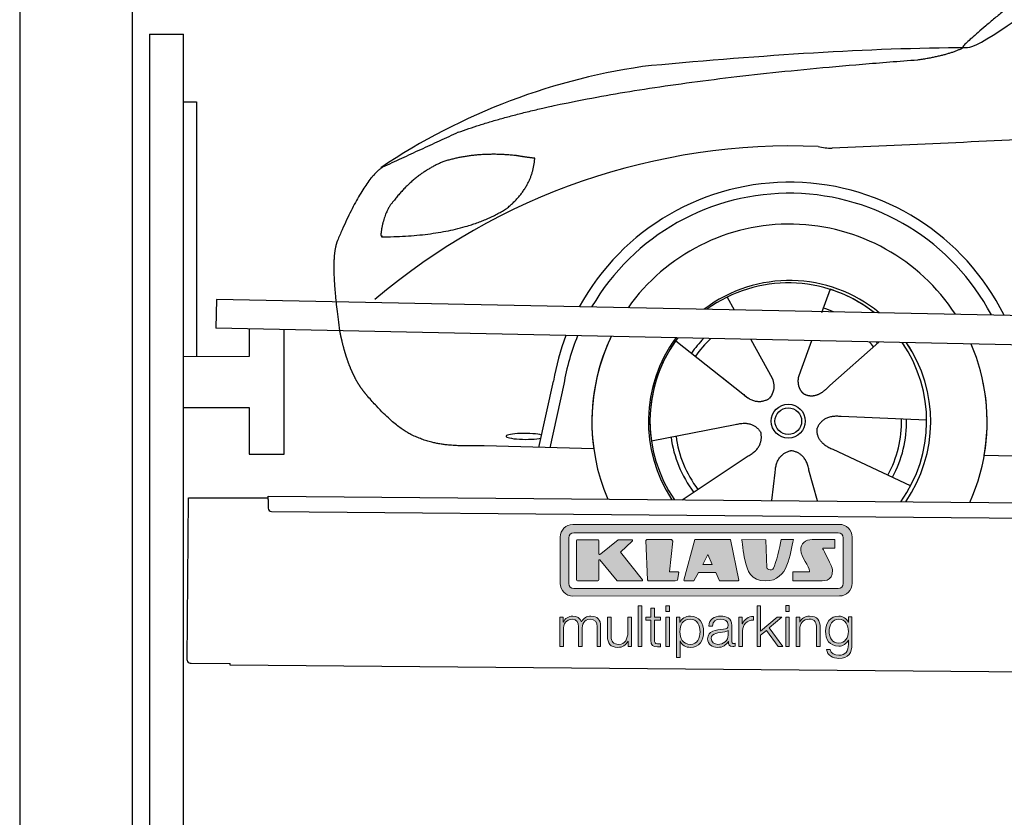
# Model space of a CAD drawing. Header units: millimetres. Extents: x -411 to 6777, y 0 to 6347.
# Tile 2 of 6: x 0 to 1744, y 3775 to 5188. Entities that reach past the tile are written whole.
import ezdxf

# ---------------------------------------------------------------- set-up
doc = ezdxf.new("R2010")
doc.units = ezdxf.units.MM
for name, color, linetype, lineweight in [('car', 10, 'Continuous', 25), ('Gebäude', 7, 'Continuous', 25), ('Logo', 7, 'Continuous', 25), ('Plattform', 7, 'Continuous', 25), ('Ständer hinten', 7, 'Continuous', 25)]:
    doc.layers.add(name, color=color, linetype=linetype, lineweight=lineweight)

# ---------------------------------------------------------------- blocks, each defined once
blk = doc.blocks.new('Car')
at = {"layer": 'car'}
for p, q in [((1209.7, 4707.6), (1222.5, 4685.1)), ((1209.9, 4707.6), (1222.6, 4685.1)), ((1391.9, 4723), (1377.2, 4681.1)), ((1119.5, 4629.5), (1239, 4536.6)), ((1252.1, 4632.9), (1290.6, 4564.6)), ((1359.8, 4631.6), (1340.8, 4577.7)), ((1478.9, 4630.2), (1392.8, 4552.7)), ((1340.8, 4577.7), (1337.1, 4567.3)), ((878.9, 4438.2), (903.4, 4556.1)), ((921.9, 4550.8), (898.4, 4437.9)), ((1201.6, 4565.7), (1248.1, 4529.5)), ((1077.8, 4451.6), (1226.2, 4481.8)), ((1564.9, 4492.7), (1413.6, 4497.7)), ((975.9, 4436.5), (781.6, 4440)), ((1537.7, 4376.5), (1399.9, 4439.2)), ((1667.5, 4431.7), (3716.5, 4397)), ((1133.2, 4347.8), (1249.5, 4426.5)), ((1291.9, 4347.8), (1297.6, 4397.4)), ((1373.2, 4347.9), (1357.4, 4402.5))]:
    blk.add_line(p, q, dxfattribs=at)
for radius in [30.1, 23.6]:
    blk.add_circle((1320, 4488.8), radius, dxfattribs=at)
for centre, radius, start, end in [((1229, 4005.6), 1122.3, 98.0395, 124.4377), ((1333.6, 3835.2), 1141.2, 88.2487, 130.916), ((1394.9, 5090.3), 117.4, 256.9855, 269.1884), ((1322.1, 4487.9), 424.2, 26.9197, 151.8432), ((1321.8, 4487.7), 404.8, 28.396, 150.3669), ((1322.1, 4487.9), 350, 33.4585, 145.3045), ((1322.1, 4487.9), 250, 51.0494, 127.7135), ((1320, 4488.8), 245, 52.2371, 126.5259), ((1320, 4488.8), 245, 52.2371, 72.9266), ((1320, 4488.8), 209.6, 68.0621, 73.3995), ((1322.1, 4487.9), 424.2, 159.4632, 170.7471), ((1322.1, 4487.9), 424.2, 159.4632, 170.7471), ((1321.8, 4487.7), 404.8, 158.434, 171.0238), ((1322.1, 4487.9), 350, 155.0104, 203.6179), ((1322.1, 4487.9), 350, 155.0104, 188.4487), ((1322.1, 4487.9), 350, 155.0104, 157.8717), ((1322.1, 4487.9), 250, 144.1237, 214.1037), ((1320, 4488.8), 245, 143.5289, 188.7348), ((1320, 4488.8), 245, 144.9266, 215.1376), ((1322.1, 4487.9), 250, 144.1237, 148.496), ((1320, 4488.8), 245, 143.5289, 148.0172), ((1320, 4488.8), 209.6, 136.2024, 145.3995), ((1320, 4488.8), 200.6, 133.7482, 145.5463), ((1320, 4488.8), 200.6, 41.6402, 44.9032), ((1320, 4488.8), 200.6, 41.6402, 44.9032), ((1320, 4488.8), 209.6, 41.655, 42.449), ((1320, 4488.8), 245, 30.7457, 35.1225), ((1320, 4488.8), 245, 324.9119, 35.1225), ((1322.1, 4487.9), 250, 30.267, 34.5277), ((1322.1, 4487.9), 250, 325.9458, 34.5277), ((1322.1, 4487.9), 350, 350.7505, 23.641), ((1322.1, 4487.9), 350, 350.7505, 23.641), ((1322.1, 4487.9), 350, 336.4317, 11.924), ((1320, 4488.8), 200.6, 332.1152, 1.5463), ((1320, 4488.8), 209.6, 332.262, 1.3995), ((1320, 4488.8), 209.6, 188.262, 217.3995), ((1320, 4488.8), 200.6, 188.1152, 217.5463)]:
    blk.add_arc(centre, radius, start, end, dxfattribs=at)
blk.add_ellipse((854.2, 4457.6), major_axis=(33.6, 0), ratio=0.157274, start_param=0.513473, end_param=5.704241, dxfattribs=at)
for points, degree in [([(1631, 5153.7), (1666.7, 5150.2), (1966.6, 5401.8), (2144.1, 5512.4)], 3), ([(1926.9, 5407.4), (1846.4, 5346.2), (1744.8, 5261.8), (1616.4, 5155.4), (1622.4, 5153.5)], 4), ([(1072, 5116.9), (1268.2, 5136.7), (1453.2, 5151.4), (1631, 5153.7)], 3), ([(1543.3, 5131), (1596.3, 5139.3), (1622.1, 5152.5)], 2), ([(730.9, 4995.1), (966.7, 5083.8), (1543.3, 5131)], 2), ([(4701.9, 5087), (3825.3, 5107.4), (1393.3, 4972.9)], 2), ([(730.9, 4995.1), (597.2, 4931.9)], 1), ([(834.2, 4954.7), (766.5, 4961.8), (707.3, 4943.8)], 2), ([(866.8, 4950.4), (849.1, 4952.3), (834.2, 4954.7)], 2), ([(707.3, 4943.8), (655.2, 4922.6), (617.6, 4872.3)], 2), ([(817.9, 4861.1), (863.6, 4898.5), (866.8, 4950.4)], 2), ([(597.2, 4931.9), (562.8, 4908.8), (518.7, 4801.3)], 2), ([(617.6, 4872.3), (599.5, 4852.3), (595.2, 4811)], 2), ([(596.5, 4808.7), (741.2, 4810.6), (817.9, 4861.1)], 2), ([(518.7, 4801.3), (512.4, 4785.4), (510.6, 4756.9), (511.9, 4724.6), (523.9, 4641.4)], 4), ([(595.2, 4811), (598.6, 4810.9), (596.5, 4808.7)], 2), ([(1239, 4536.6), (1262.5, 4514.9), (1285.7, 4528.5)], 2), ([(1226.2, 4481.8), (1256.8, 4490.8), (1271.6, 4468.4)], 2), ([(1413.6, 4497.7), (1381.8, 4501.4), (1371, 4476.8)], 2), ([(1249.5, 4426.5), (1277.3, 4442.2), (1271.6, 4468.4)], 2), ([(1399.9, 4439.2), (1369.8, 4450), (1371, 4476.8)], 2), ([(1297.6, 4397.4), (1298.5, 4429.4), (1324.4, 4436.5)], 2), ([(1357.4, 4402.5), (1351.1, 4433.8), (1324.4, 4436.5)], 2)]:
    blk.add_open_spline(points, degree=degree, dxfattribs=at)
for points, degree, knots in [([(523.9, 4641.4), (524.8, 4637.2), (525.7, 4633), (526.7, 4628.9), (527.7, 4624.8), (531.3, 4610), (535.4, 4596.4), (539.9, 4584), (544.9, 4572.7)], 4, [0.4914944, 0.4914944, 0.4914944, 0.4914944, 0.4914944, 0.5422469, 0.5422469, 0.5422469, 0.5422469, 0.728655, 0.728655, 0.728655, 0.728655, 0.728655]), ([(544.6, 4573.4), (546, 4570.2), (547.4, 4567.1), (548.8, 4564.2), (550.3, 4561.3), (556, 4550.2), (562.1, 4540.9), (568.4, 4533), (575, 4525.6)], 4, [0.7288005, 0.7288005, 0.7288005, 0.7288005, 0.7288005, 0.7843928, 0.7843928, 0.7843928, 0.7843928, 1, 1, 1, 1, 1]), ([(1290.6, 4564.6), (1292.3, 4560.5), (1293.3, 4556.6), (1293.6, 4552.7), (1294.4, 4544.1), (1291.7, 4536), (1285.7, 4528.5)], 3, [0.2167758, 0.2167758, 0.2167758, 0.2167758, 0.4600873, 0.4600873, 0.4600873, 1, 1, 1, 1]), ([(1337.1, 4567.3), (1336.5, 4564.2), (1336.3, 4561.2), (1336.4, 4558.2), (1336.8, 4555.4), (1337.6, 4549.7), (1339.6, 4544.3), (1343.2, 4539.8), (1348.2, 4536.9)], 4, [0.3191838, 0.3191838, 0.3191838, 0.3191838, 0.3191838, 0.5438253, 0.5438253, 0.5438253, 0.5438253, 1, 1, 1, 1, 1]), ([(1392.8, 4552.7), (1392.8, 4552.7), (1392.8, 4552.7), (1392.8, 4552.7), (1392.8, 4552.7), (1383.8, 4542.9), (1373.2, 4532.8), (1359, 4530.3), (1348.2, 4536.9)], 4, [-0.000003, -0.000003, -0.000003, -0.000003, -0.000003, 0, 0, 0, 0, 1, 1, 1, 1, 1]), ([(781.6, 4440), (757, 4440.4), (701.4, 4436.3), (665.2, 4449.9), (621.3, 4474.6), (575, 4525.6)], 4, [0, 0, 0, 0, 0, 0.597866, 1, 1, 1, 1, 1])]:
    blk.add_open_spline(points, degree=degree, knots=knots, dxfattribs=at)
blk = doc.blocks.new('KLAUS')
at = {"layer": 'Logo'}
h = blk.add_hatch(color=8, dxfattribs=at)
h.dxf.hatch_style = 2
edge = h.paths.add_edge_path()
edge.add_spline(control_points=[(3.6, 29.09), (2.88, 29.09), (2.3, 28.51), (2.3, 27.8), (2.3, 27.8), (2.3, 16.11), (2.3, 16.11), (2.3, 15.39), (2.88, 14.81), (3.6, 14.81), (3.6, 14.81), (71.16, 14.81), (71.16, 14.81), (71.88, 14.81), (72.46, 15.39), (72.46, 16.11), (72.46, 16.11), (72.46, 27.8), (72.46, 27.8), (72.46, 28.51), (71.88, 29.09), (71.16, 29.09), (71.16, 29.09), (3.6, 29.09), (3.6, 29.09), (3.6, 29.09), (3.6, 29.09), (3.6, 29.09)], knot_values=[0, 0, 0, 0, 1, 1, 1, 2, 2, 2, 3, 3, 3, 4, 4, 4, 5, 5, 5, 6, 6, 6, 7, 7, 7, 8, 8, 8, 9, 9, 9, 9], degree=3, periodic=0)
edge = h.paths.add_edge_path()
edge.add_spline(control_points=[(3.35, 31.23), (3.35, 31.23), (71.47, 31.23), (71.47, 31.23), (73.26, 31.23), (74.71, 29.77), (74.71, 27.99), (74.71, 27.99), (74.71, 16.17), (74.71, 16.17), (74.71, 14.38), (73.26, 12.93), (71.47, 12.93), (71.47, 12.93), (3.35, 12.93), (3.35, 12.93), (1.56, 12.93), (0.11, 14.38), (0.11, 16.17), (0.11, 16.17), (0.11, 27.99), (0.11, 27.99), (0.11, 29.77), (1.56, 31.23), (3.35, 31.23), (3.35, 31.23), (3.35, 31.23), (3.35, 31.23)], knot_values=[0, 0, 0, 0, 1, 1, 1, 2, 2, 2, 3, 3, 3, 4, 4, 4, 5, 5, 5, 6, 6, 6, 7, 7, 7, 8, 8, 8, 9, 9, 9, 9], degree=3, periodic=0)
h = blk.add_hatch(color=8, dxfattribs=at)
h.dxf.hatch_style = 2
edge = h.paths.add_edge_path()
edge.add_spline(control_points=[(4.5, 27.33), (4.5, 27.33), (9.7, 27.33), (9.7, 27.33), (9.84, 27.33), (9.96, 27.22), (9.96, 27.08), (9.96, 27.08), (9.96, 23.69), (9.96, 23.69), (9.96, 23.69), (9.94, 23.64), (10.04, 23.59), (10.14, 23.53), (10.2, 23.57), (10.2, 23.57), (10.2, 23.57), (10.51, 23.75), (10.51, 23.75), (10.51, 23.75), (14.94, 27.33), (14.94, 27.33), (14.94, 27.33), (18.41, 27.33), (18.41, 27.33), (18.41, 27.33), (18.49, 27.33), (18.56, 27.2), (18.65, 27.04), (18.53, 26.91), (18.53, 26.91), (18.53, 26.91), (15.49, 24.11), (15.49, 24.11), (15.49, 24.11), (21.14, 17.06), (21.14, 17.06), (21.14, 17.06), (21.13, 16.91), (21.13, 16.91), (21.08, 16.84), (20.99, 16.82), (20.99, 16.82), (20.99, 16.82), (14.7, 16.82), (14.7, 16.82), (14.7, 16.82), (10.26, 22.17), (10.26, 22.17), (10.26, 22.17), (10.19, 22.24), (10.08, 22.21), (9.97, 22.18), (9.96, 22.11), (9.96, 22.11), (9.96, 22.11), (9.96, 17.08), (9.96, 17.08), (9.96, 16.94), (9.84, 16.82), (9.7, 16.82), (9.7, 16.82), (4.5, 16.82), (4.5, 16.82), (4.36, 16.82), (4.25, 16.94), (4.25, 17.08), (4.25, 17.08), (4.25, 27.08), (4.25, 27.08), (4.25, 27.22), (4.36, 27.33), (4.5, 27.33), (4.5, 27.33), (4.5, 27.33), (4.5, 27.33)], knot_values=[0, 0, 0, 0, 1, 1, 1, 2, 2, 2, 3, 3, 3, 4, 4, 4, 5, 5, 5, 6, 6, 6, 7, 7, 7, 8, 8, 8, 9, 9, 9, 10, 10, 10, 11, 11, 11, 12, 12, 12, 13, 13, 13, 14, 14, 14, 15, 15, 15, 16, 16, 16, 17, 17, 17, 18, 18, 18, 19, 19, 19, 20, 20, 20, 21, 21, 21, 22, 22, 22, 23, 23, 23, 24, 24, 24, 25, 25, 25, 25], degree=3, periodic=0)
h = blk.add_hatch(color=8, dxfattribs=at)
h.dxf.hatch_style = 2
h.paths.add_polyline_path([(22.42, 17.06), (21.97, 27.15), (22.24, 27.33), (28.55, 27.33), (28.86, 26.97), (28.01, 19.08), (30.26, 19.07), (30.44, 18.95), (30.08, 16.95), (29.49, 16.82), (22.6, 16.82)])
h = blk.add_hatch(color=8, dxfattribs=at)
h.paths.add_polyline_path([(36.52, 21.01), (38.93, 21.01), (37.87, 23.57)])
h.paths.add_polyline_path([(34.52, 27.33), (43.65, 27.33), (45.76, 16.94), (45.57, 16.82), (40.83, 16.82), (39.89, 18.95), (35.42, 18.95), (34.27, 16.82), (31.78, 16.82), (31.66, 17)])
h = blk.add_hatch(color=8, dxfattribs=at)
h.dxf.hatch_style = 2
edge = h.paths.add_edge_path()
edge.add_spline(control_points=[(52.69, 27.32), (52.69, 27.32), (52.88, 20.14), (52.88, 20.14), (53.01, 19.89), (53.2, 19.77), (53.43, 19.71), (53.91, 19.59), (54.43, 19.57), (54.64, 20.03), (55.23, 21.34), (56.27, 25.45), (56.6, 27.33), (56.6, 27.33), (59.77, 27.33), (59.77, 27.33), (58.77, 23.9), (58.56, 16.82), (52.63, 16.76), (48.72, 16.72), (48.01, 19.35), (47.27, 22.24), (46.89, 23.68), (46.54, 27.33), (46.54, 27.33), (46.54, 27.33), (52.69, 27.32), (52.69, 27.32), (52.69, 27.32), (52.69, 27.32), (52.69, 27.32)], knot_values=[0, 0, 0, 0, 1, 1, 1, 2, 2, 2, 3, 3, 3, 4, 4, 4, 5, 5, 5, 6, 6, 6, 7, 7, 7, 8, 8, 8, 9, 9, 9, 10, 10, 10, 10], degree=3, periodic=0)
h = blk.add_hatch(color=8, dxfattribs=at)
h.dxf.hatch_style = 2
edge = h.paths.add_edge_path()
edge.add_spline(control_points=[(64.46, 27.33), (64.46, 27.33), (70.31, 27.33), (70.31, 27.33), (70.31, 26.52), (70.31, 26.02), (70.31, 25.12), (70.31, 25.12), (67.3, 25.12), (67.3, 25.12), (67.24, 25.04), (67.25, 25.11), (67.25, 24.91), (67.25, 24.88), (69.73, 20.38), (69.73, 19.57), (69.73, 16.4), (67.22, 16.81), (65.9, 16.82), (65.9, 16.82), (59.59, 16.82), (59.59, 16.82), (59.59, 17.76), (59.59, 18.23), (59.59, 19.14), (59.59, 19.14), (63.75, 19.14), (63.75, 19.14), (63.82, 19.22), (63.81, 19.11), (63.81, 19.31), (63.81, 20.32), (61.58, 23.06), (61.58, 24.63), (61.58, 26.33), (62.83, 27.34), (64.46, 27.33), (64.46, 27.33), (64.46, 27.33), (64.46, 27.33)], knot_values=[0, 0, 0, 0, 1, 1, 1, 2, 2, 2, 3, 3, 3, 4, 4, 4, 5, 5, 5, 6, 6, 6, 7, 7, 7, 8, 8, 8, 9, 9, 9, 10, 10, 10, 11, 11, 11, 12, 12, 12, 13, 13, 13, 13], degree=3, periodic=0)
h = blk.add_hatch(color=30, dxfattribs=at)
h.dxf.hatch_style = 2
h.paths.add_polyline_path([(20.07, 0), (20.99, 0), (20.99, 10.45), (20.07, 10.45)])
h = blk.add_hatch(color=30, dxfattribs=at)
h.paths.add_polyline_path([(27.1, 0), (28.03, 0), (28.03, 7.55), (27.1, 7.55)])
h.paths.add_polyline_path([(27.1, 8.98), (28.03, 8.98), (28.03, 10.45), (27.1, 10.45)])
h = blk.add_hatch(color=30, dxfattribs=at)
h.dxf.hatch_style = 2
h.paths.add_polyline_path([(50.4, 0), (51.32, 0), (51.32, 2.87), (52.82, 4.11), (55.8, 0), (56.96, 0), (53.52, 4.76), (56.74, 7.55), (55.51, 7.55), (51.32, 3.89), (51.32, 10.45), (50.4, 10.45)])
h = blk.add_hatch(color=30, dxfattribs=at)
h.paths.add_polyline_path([(57.74, 0), (58.66, 0), (58.66, 7.55), (57.74, 7.55)])
h.paths.add_polyline_path([(57.74, 8.98), (58.66, 8.98), (58.66, 10.45), (57.74, 10.45)])
h = blk.add_hatch(color=30, dxfattribs=at)
h.dxf.hatch_style = 2
edge = h.paths.add_edge_path()
edge.add_spline(control_points=[(0, 0), (0, 0), (0.92, 0), (0.92, 0), (0.92, 0), (0.92, 4.22), (0.92, 4.22), (0.94, 5.8), (1.58, 7), (3.18, 7), (4.35, 7), (4.77, 6.15), (4.76, 5.12), (4.76, 5.12), (4.76, 0), (4.76, 0), (4.76, 0), (5.68, 0), (5.68, 0), (5.68, 0), (5.68, 4.27), (5.68, 4.27), (5.68, 5.68), (6.14, 7), (7.73, 7), (9.05, 7), (9.52, 6.32), (9.52, 5.08), (9.52, 5.08), (9.52, 0), (9.52, 0), (9.52, 0), (10.44, 0), (10.44, 0), (10.44, 0), (10.44, 5.12), (10.44, 5.12), (10.44, 6.91), (9.59, 7.77), (7.94, 7.77), (6.94, 7.77), (5.99, 7.29), (5.54, 6.3), (5.26, 7.29), (4.36, 7.77), (3.37, 7.77), (2.17, 7.77), (1.38, 7.19), (0.89, 6.28), (0.89, 6.28), (0.85, 6.28), (0.85, 6.28), (0.85, 6.28), (0.85, 7.55), (0.85, 7.55), (0.85, 7.55), (0, 7.55), (0, 7.55), (0, 7.55), (0, 0), (0, 0), (0, 0), (0, 0), (0, 0)], knot_values=[0, 0, 0, 0, 1, 1, 1, 2, 2, 2, 3, 3, 3, 4, 4, 4, 5, 5, 5, 6, 6, 6, 7, 7, 7, 8, 8, 8, 9, 9, 9, 10, 10, 10, 11, 11, 11, 12, 12, 12, 13, 13, 13, 14, 14, 14, 15, 15, 15, 16, 16, 16, 17, 17, 17, 18, 18, 18, 19, 19, 19, 20, 20, 20, 21, 21, 21, 21], degree=3, periodic=0)
h = blk.add_hatch(color=30, dxfattribs=at)
h.dxf.hatch_style = 2
edge = h.paths.add_edge_path()
edge.add_spline(control_points=[(18.31, 7.55), (18.31, 7.55), (17.39, 7.55), (17.39, 7.55), (17.39, 7.55), (17.39, 3.59), (17.39, 3.59), (17.39, 2.05), (16.7, 0.56), (15.12, 0.56), (13.66, 0.56), (13.15, 1.27), (13.1, 2.64), (13.1, 2.64), (13.1, 7.55), (13.1, 7.55), (13.1, 7.55), (12.18, 7.55), (12.18, 7.55), (12.18, 7.55), (12.18, 2.65), (12.18, 2.65), (12.18, 0.89), (12.93, -0.22), (14.83, -0.22), (15.96, -0.22), (16.95, 0.35), (17.44, 1.36), (17.44, 1.36), (17.47, 1.36), (17.47, 1.36), (17.47, 1.36), (17.47, 0), (17.47, 0), (17.47, 0), (18.31, 0), (18.31, 0), (18.31, 0), (18.31, 7.55), (18.31, 7.55), (18.31, 7.55), (18.31, 7.55), (18.31, 7.55)], knot_values=[0, 0, 0, 0, 1, 1, 1, 2, 2, 2, 3, 3, 3, 4, 4, 4, 5, 5, 5, 6, 6, 6, 7, 7, 7, 8, 8, 8, 9, 9, 9, 10, 10, 10, 11, 11, 11, 12, 12, 12, 13, 13, 13, 14, 14, 14, 14], degree=3, periodic=0)
h = blk.add_hatch(color=30, dxfattribs=at)
h.dxf.hatch_style = 2
edge = h.paths.add_edge_path()
edge.add_spline(control_points=[(24.22, 9.82), (24.22, 9.82), (23.3, 9.82), (23.3, 9.82), (23.3, 9.82), (23.3, 7.55), (23.3, 7.55), (23.3, 7.55), (21.98, 7.55), (21.98, 7.55), (21.98, 7.55), (21.98, 6.78), (21.98, 6.78), (21.98, 6.78), (23.3, 6.78), (23.3, 6.78), (23.3, 6.78), (23.3, 1.61), (23.3, 1.61), (23.28, 0.32), (23.71, -0.09), (24.94, -0.09), (25.22, -0.09), (25.48, -0.06), (25.76, -0.06), (25.76, -0.06), (25.76, 0.73), (25.76, 0.73), (25.5, 0.7), (25.23, 0.69), (24.97, 0.69), (24.31, 0.73), (24.22, 1.08), (24.22, 1.68), (24.22, 1.68), (24.22, 6.78), (24.22, 6.78), (24.22, 6.78), (25.76, 6.78), (25.76, 6.78), (25.76, 6.78), (25.76, 7.55), (25.76, 7.55), (25.76, 7.55), (24.22, 7.55), (24.22, 7.55), (24.22, 7.55), (24.22, 9.82), (24.22, 9.82), (24.22, 9.82), (24.22, 9.82), (24.22, 9.82)], knot_values=[0, 0, 0, 0, 1, 1, 1, 2, 2, 2, 3, 3, 3, 4, 4, 4, 5, 5, 5, 6, 6, 6, 7, 7, 7, 8, 8, 8, 9, 9, 9, 10, 10, 10, 11, 11, 11, 12, 12, 12, 13, 13, 13, 14, 14, 14, 15, 15, 15, 16, 16, 16, 17, 17, 17, 17], degree=3, periodic=0)
h = blk.add_hatch(color=30, dxfattribs=at)
edge = h.paths.add_edge_path()
edge.add_spline(control_points=[(35.84, 3.78), (35.84, 2.21), (35.12, 0.56), (33.37, 0.56), (31.4, 0.56), (30.72, 2.21), (30.72, 3.78), (30.72, 5.49), (31.33, 7), (33.37, 7), (35.12, 7), (35.84, 5.34), (35.84, 3.78), (35.84, 3.78), (35.84, 3.78), (35.84, 3.78)], knot_values=[0, 0, 0, 0, 1, 1, 1, 2, 2, 2, 3, 3, 3, 4, 4, 4, 5, 5, 5, 5], degree=3, periodic=0)
edge = h.paths.add_edge_path()
edge.add_spline(control_points=[(29.79, -2.8), (29.79, -2.8), (30.72, -2.8), (30.72, -2.8), (30.72, -2.8), (30.72, 1.43), (30.72, 1.43), (30.72, 1.43), (30.74, 1.43), (30.74, 1.43), (31.14, 0.35), (32.24, -0.22), (33.37, -0.22), (35.66, -0.22), (36.76, 1.64), (36.76, 3.78), (36.76, 5.91), (35.66, 7.77), (33.37, 7.77), (32.15, 7.77), (31.1, 7.14), (30.67, 6.12), (30.67, 6.12), (30.64, 6.12), (30.64, 6.12), (30.64, 6.12), (30.64, 7.55), (30.64, 7.55), (30.64, 7.55), (29.79, 7.55), (29.79, 7.55), (29.79, 7.55), (29.79, -2.8), (29.79, -2.8), (29.79, -2.8), (29.79, -2.8), (29.79, -2.8)], knot_values=[0, 0, 0, 0, 1, 1, 1, 2, 2, 2, 3, 3, 3, 4, 4, 4, 5, 5, 5, 6, 6, 6, 7, 7, 7, 8, 8, 8, 9, 9, 9, 10, 10, 10, 11, 11, 11, 12, 12, 12, 12], degree=3, periodic=0)
h = blk.add_hatch(color=30, dxfattribs=at)
edge = h.paths.add_edge_path()
edge.add_spline(control_points=[(43.03, 2.93), (43.04, 1.45), (41.8, 0.56), (40.39, 0.56), (39.53, 0.56), (38.71, 1.13), (38.71, 2.05), (38.71, 3.53), (40.66, 3.51), (42.22, 3.79), (42.47, 3.84), (42.88, 3.91), (43, 4.13), (43, 4.13), (43.03, 4.13), (43.03, 4.13), (43.03, 4.13), (43.03, 2.93), (43.03, 2.93), (43.03, 2.93), (43.03, 2.93), (43.03, 2.93)], knot_values=[0, 0, 0, 0, 1, 1, 1, 2, 2, 2, 3, 3, 3, 4, 4, 4, 5, 5, 5, 6, 6, 6, 7, 7, 7, 7], degree=3, periodic=0)
edge = h.paths.add_edge_path()
edge.add_spline(control_points=[(39.03, 5.24), (39.06, 6.47), (39.91, 7), (41.05, 7), (42.14, 7), (43.03, 6.69), (43.03, 5.45), (43.03, 4.61), (42.6, 4.51), (41.84, 4.42), (39.85, 4.19), (37.79, 4.11), (37.79, 1.99), (37.79, 0.47), (38.93, -0.22), (40.32, -0.22), (41.77, -0.22), (42.43, 0.34), (43.07, 1.32), (43.07, 1.32), (43.1, 1.32), (43.1, 1.32), (43.1, 0.53), (43.25, 0), (44.19, 0), (44.43, 0), (44.58, 0.01), (44.79, 0.06), (44.79, 0.06), (44.79, 0.83), (44.79, 0.83), (44.71, 0.81), (44.6, 0.78), (44.49, 0.78), (44.13, 0.78), (43.95, 0.98), (43.95, 1.33), (43.95, 1.33), (43.95, 5.34), (43.95, 5.34), (43.95, 7.36), (42.5, 7.77), (41.17, 7.77), (39.44, 7.77), (38.2, 7.01), (38.11, 5.24), (38.11, 5.24), (39.03, 5.24), (39.03, 5.24), (39.03, 5.24), (39.03, 5.24), (39.03, 5.24)], knot_values=[0, 0, 0, 0, 1, 1, 1, 2, 2, 2, 3, 3, 3, 4, 4, 4, 5, 5, 5, 6, 6, 6, 7, 7, 7, 8, 8, 8, 9, 9, 9, 10, 10, 10, 11, 11, 11, 12, 12, 12, 13, 13, 13, 14, 14, 14, 15, 15, 15, 16, 16, 16, 17, 17, 17, 17], degree=3, periodic=0)
h = blk.add_hatch(color=30, dxfattribs=at)
h.dxf.hatch_style = 2
edge = h.paths.add_edge_path()
edge.add_spline(control_points=[(45.79, 0), (45.79, 0), (46.71, 0), (46.71, 0), (46.71, 0), (46.71, 4.03), (46.71, 4.03), (46.71, 5.59), (47.85, 6.82), (49.52, 6.73), (49.52, 6.73), (49.52, 7.66), (49.52, 7.66), (48.16, 7.72), (47.14, 7), (46.67, 5.78), (46.67, 5.78), (46.64, 5.78), (46.64, 5.78), (46.64, 5.78), (46.64, 7.55), (46.64, 7.55), (46.64, 7.55), (45.79, 7.55), (45.79, 7.55), (45.79, 7.55), (45.79, 0), (45.79, 0), (45.79, 0), (45.79, 0), (45.79, 0)], knot_values=[0, 0, 0, 0, 1, 1, 1, 2, 2, 2, 3, 3, 3, 4, 4, 4, 5, 5, 5, 6, 6, 6, 7, 7, 7, 8, 8, 8, 9, 9, 9, 10, 10, 10, 10], degree=3, periodic=0)
h = blk.add_hatch(color=30, dxfattribs=at)
h.dxf.hatch_style = 2
edge = h.paths.add_edge_path()
edge.add_spline(control_points=[(60.41, 0), (60.41, 0), (61.33, 0), (61.33, 0), (61.33, 0), (61.33, 4.41), (61.33, 4.41), (61.36, 5.89), (62.24, 7), (63.7, 7), (65.2, 7), (65.62, 6.02), (65.62, 4.71), (65.62, 4.71), (65.62, 0), (65.62, 0), (65.62, 0), (66.54, 0), (66.54, 0), (66.54, 0), (66.54, 4.86), (66.54, 4.86), (66.54, 6.66), (65.9, 7.77), (63.78, 7.77), (62.71, 7.77), (61.7, 7.16), (61.36, 6.25), (61.36, 6.25), (61.33, 6.25), (61.33, 6.25), (61.33, 6.25), (61.33, 7.55), (61.33, 7.55), (61.33, 7.55), (60.41, 7.55), (60.41, 7.55), (60.41, 7.55), (60.41, 0), (60.41, 0), (60.41, 0), (60.41, 0), (60.41, 0)], knot_values=[0, 0, 0, 0, 1, 1, 1, 2, 2, 2, 3, 3, 3, 4, 4, 4, 5, 5, 5, 6, 6, 6, 7, 7, 7, 8, 8, 8, 9, 9, 9, 10, 10, 10, 11, 11, 11, 12, 12, 12, 13, 13, 13, 14, 14, 14, 14], degree=3, periodic=0)
h = blk.add_hatch(color=30, dxfattribs=at)
edge = h.paths.add_edge_path()
edge.add_spline(control_points=[(71.32, 0.86), (69.62, 0.86), (68.83, 2.34), (68.83, 3.86), (68.83, 5.43), (69.56, 7), (71.32, 7), (73.06, 7), (73.75, 5.34), (73.75, 3.86), (73.75, 2.33), (72.91, 0.86), (71.32, 0.86), (71.32, 0.86), (71.32, 0.86), (71.32, 0.86)], knot_values=[0, 0, 0, 0, 1, 1, 1, 2, 2, 2, 3, 3, 3, 4, 4, 4, 5, 5, 5, 5], degree=3, periodic=0)
edge = h.paths.add_edge_path()
edge.add_spline(control_points=[(74.67, 7.55), (74.67, 7.55), (73.75, 7.55), (73.75, 7.55), (73.75, 7.55), (73.75, 6.25), (73.75, 6.25), (73.75, 6.25), (73.72, 6.25), (73.72, 6.25), (73.35, 7.09), (72.41, 7.77), (71.32, 7.77), (69.13, 7.77), (67.9, 6.05), (67.9, 3.97), (67.9, 1.82), (68.9, 0.09), (71.32, 0.09), (72.4, 0.09), (73.29, 0.72), (73.72, 1.64), (73.72, 1.64), (73.75, 1.64), (73.75, 1.64), (73.75, 1.64), (73.75, 0.61), (73.75, 0.61), (73.75, -1.23), (73.01, -2.24), (71.32, -2.24), (70.29, -2.24), (69.31, -1.85), (69.1, -0.73), (69.1, -0.73), (68.18, -0.73), (68.18, -0.73), (68.31, -2.34), (69.81, -3.02), (71.32, -3.02), (73.79, -3.02), (74.65, -1.64), (74.67, 0.61), (74.67, 0.61), (74.67, 7.55), (74.67, 7.55), (74.67, 7.55), (74.67, 7.55), (74.67, 7.55)], knot_values=[0, 0, 0, 0, 1, 1, 1, 2, 2, 2, 3, 3, 3, 4, 4, 4, 5, 5, 5, 6, 6, 6, 7, 7, 7, 8, 8, 8, 9, 9, 9, 10, 10, 10, 11, 11, 11, 12, 12, 12, 13, 13, 13, 14, 14, 14, 15, 15, 15, 16, 16, 16, 16], degree=3, periodic=0)
at = {"layer": 'Logo', "lineweight": 0}
for points in [[(22.42, 17.06), (21.97, 27.15), (22.24, 27.33), (28.55, 27.33), (28.86, 26.97), (28.01, 19.08), (30.26, 19.07), (30.44, 18.95), (30.08, 16.95), (29.49, 16.82), (22.6, 16.82), (22.42, 17.06), (22.42, 17.06)], [(34.52, 27.33), (43.65, 27.33), (45.76, 16.94), (45.57, 16.82), (40.83, 16.82), (39.89, 18.95), (35.42, 18.95), (34.27, 16.82), (31.78, 16.82), (31.66, 17), (34.52, 27.33), (34.52, 27.33)], [(36.52, 21.01), (38.93, 21.01), (37.87, 23.57), (36.52, 21.01), (36.52, 21.01)], [(20.07, 0), (20.99, 0), (20.99, 10.45), (20.07, 10.45), (20.07, 0), (20.07, 0)], [(27.1, 8.98), (28.03, 8.98), (28.03, 10.45), (27.1, 10.45), (27.1, 8.98), (27.1, 8.98)], [(50.4, 0), (51.32, 0), (51.32, 2.87), (52.82, 4.11), (55.8, 0), (56.96, 0), (53.52, 4.76), (56.74, 7.55), (55.51, 7.55), (51.32, 3.89), (51.32, 10.45), (50.4, 10.45), (50.4, 0), (50.4, 0)], [(57.74, 8.98), (58.66, 8.98), (58.66, 10.45), (57.74, 10.45), (57.74, 8.98), (57.74, 8.98)], [(27.1, 0), (28.03, 0), (28.03, 7.55), (27.1, 7.55), (27.1, 0), (27.1, 0)], [(57.74, 0), (58.66, 0), (58.66, 7.55), (57.74, 7.55), (57.74, 0), (57.74, 0)]]:
    blk.add_lwpolyline(points, dxfattribs=at)
for points, knots in [([(3.35, 31.23), (3.35, 31.23), (71.47, 31.23), (71.47, 31.23), (73.26, 31.23), (74.71, 29.77), (74.71, 27.99), (74.71, 27.99), (74.71, 16.17), (74.71, 16.17), (74.71, 14.38), (73.26, 12.93), (71.47, 12.93), (71.47, 12.93), (3.35, 12.93), (3.35, 12.93), (1.56, 12.93), (0.11, 14.38), (0.11, 16.17), (0.11, 16.17), (0.11, 27.99), (0.11, 27.99), (0.11, 29.77), (1.56, 31.23), (3.35, 31.23), (3.35, 31.23), (3.35, 31.23), (3.35, 31.23)], [0, 0, 0, 0, 1, 1, 1, 2, 2, 2, 3, 3, 3, 4, 4, 4, 5, 5, 5, 6, 6, 6, 7, 7, 7, 8, 8, 8, 9, 9, 9, 9]), ([(3.6, 29.09), (2.88, 29.09), (2.3, 28.51), (2.3, 27.8), (2.3, 27.8), (2.3, 16.11), (2.3, 16.11), (2.3, 15.39), (2.88, 14.81), (3.6, 14.81), (3.6, 14.81), (71.16, 14.81), (71.16, 14.81), (71.88, 14.81), (72.46, 15.39), (72.46, 16.11), (72.46, 16.11), (72.46, 27.8), (72.46, 27.8), (72.46, 28.51), (71.88, 29.09), (71.16, 29.09), (71.16, 29.09), (3.6, 29.09), (3.6, 29.09), (3.6, 29.09), (3.6, 29.09), (3.6, 29.09)], [0, 0, 0, 0, 1, 1, 1, 2, 2, 2, 3, 3, 3, 4, 4, 4, 5, 5, 5, 6, 6, 6, 7, 7, 7, 8, 8, 8, 9, 9, 9, 9]), ([(4.5, 27.33), (4.5, 27.33), (9.7, 27.33), (9.7, 27.33), (9.84, 27.33), (9.96, 27.22), (9.96, 27.08), (9.96, 27.08), (9.96, 23.69), (9.96, 23.69), (9.96, 23.69), (9.94, 23.64), (10.04, 23.59), (10.14, 23.53), (10.2, 23.57), (10.2, 23.57), (10.2, 23.57), (10.51, 23.75), (10.51, 23.75), (10.51, 23.75), (14.94, 27.33), (14.94, 27.33), (14.94, 27.33), (18.41, 27.33), (18.41, 27.33), (18.41, 27.33), (18.49, 27.33), (18.56, 27.2), (18.65, 27.04), (18.53, 26.91), (18.53, 26.91), (18.53, 26.91), (15.49, 24.11), (15.49, 24.11), (15.49, 24.11), (21.14, 17.06), (21.14, 17.06), (21.14, 17.06), (21.13, 16.91), (21.13, 16.91), (21.08, 16.84), (20.99, 16.82), (20.99, 16.82), (20.99, 16.82), (14.7, 16.82), (14.7, 16.82), (14.7, 16.82), (10.26, 22.17), (10.26, 22.17), (10.26, 22.17), (10.19, 22.24), (10.08, 22.21), (9.97, 22.18), (9.96, 22.11), (9.96, 22.11), (9.96, 22.11), (9.96, 17.08), (9.96, 17.08), (9.96, 16.94), (9.84, 16.82), (9.7, 16.82), (9.7, 16.82), (4.5, 16.82), (4.5, 16.82), (4.36, 16.82), (4.25, 16.94), (4.25, 17.08), (4.25, 17.08), (4.25, 27.08), (4.25, 27.08), (4.25, 27.22), (4.36, 27.33), (4.5, 27.33), (4.5, 27.33), (4.5, 27.33), (4.5, 27.33)], [0, 0, 0, 0, 1, 1, 1, 2, 2, 2, 3, 3, 3, 4, 4, 4, 5, 5, 5, 6, 6, 6, 7, 7, 7, 8, 8, 8, 9, 9, 9, 10, 10, 10, 11, 11, 11, 12, 12, 12, 13, 13, 13, 14, 14, 14, 15, 15, 15, 16, 16, 16, 17, 17, 17, 18, 18, 18, 19, 19, 19, 20, 20, 20, 21, 21, 21, 22, 22, 22, 23, 23, 23, 24, 24, 24, 25, 25, 25, 25]), ([(52.69, 27.32), (52.69, 27.32), (52.88, 20.14), (52.88, 20.14), (53.01, 19.89), (53.2, 19.77), (53.43, 19.71), (53.91, 19.59), (54.43, 19.57), (54.64, 20.03), (55.23, 21.34), (56.27, 25.45), (56.6, 27.33), (56.6, 27.33), (59.77, 27.33), (59.77, 27.33), (58.77, 23.9), (58.56, 16.82), (52.63, 16.76), (48.72, 16.72), (48.01, 19.35), (47.27, 22.24), (46.89, 23.68), (46.54, 27.33), (46.54, 27.33), (46.54, 27.33), (52.69, 27.32), (52.69, 27.32), (52.69, 27.32), (52.69, 27.32), (52.69, 27.32)], [0, 0, 0, 0, 1, 1, 1, 2, 2, 2, 3, 3, 3, 4, 4, 4, 5, 5, 5, 6, 6, 6, 7, 7, 7, 8, 8, 8, 9, 9, 9, 10, 10, 10, 10]), ([(64.46, 27.33), (64.46, 27.33), (70.31, 27.33), (70.31, 27.33), (70.31, 26.52), (70.31, 26.02), (70.31, 25.12), (70.31, 25.12), (67.3, 25.12), (67.3, 25.12), (67.24, 25.04), (67.25, 25.11), (67.25, 24.91), (67.25, 24.88), (69.73, 20.38), (69.73, 19.57), (69.73, 16.4), (67.22, 16.81), (65.9, 16.82), (65.9, 16.82), (59.59, 16.82), (59.59, 16.82), (59.59, 17.76), (59.59, 18.23), (59.59, 19.14), (59.59, 19.14), (63.75, 19.14), (63.75, 19.14), (63.82, 19.22), (63.81, 19.11), (63.81, 19.31), (63.81, 20.32), (61.58, 23.06), (61.58, 24.63), (61.58, 26.33), (62.83, 27.34), (64.46, 27.33), (64.46, 27.33), (64.46, 27.33), (64.46, 27.33)], [0, 0, 0, 0, 1, 1, 1, 2, 2, 2, 3, 3, 3, 4, 4, 4, 5, 5, 5, 6, 6, 6, 7, 7, 7, 8, 8, 8, 9, 9, 9, 10, 10, 10, 11, 11, 11, 12, 12, 12, 13, 13, 13, 13]), ([(0, 0), (0, 0), (0.92, 0), (0.92, 0), (0.92, 0), (0.92, 4.22), (0.92, 4.22), (0.94, 5.8), (1.58, 7), (3.18, 7), (4.35, 7), (4.77, 6.15), (4.76, 5.12), (4.76, 5.12), (4.76, 0), (4.76, 0), (4.76, 0), (5.68, 0), (5.68, 0), (5.68, 0), (5.68, 4.27), (5.68, 4.27), (5.68, 5.68), (6.14, 7), (7.73, 7), (9.05, 7), (9.52, 6.32), (9.52, 5.08), (9.52, 5.08), (9.52, 0), (9.52, 0), (9.52, 0), (10.44, 0), (10.44, 0), (10.44, 0), (10.44, 5.12), (10.44, 5.12), (10.44, 6.91), (9.59, 7.77), (7.94, 7.77), (6.94, 7.77), (5.99, 7.29), (5.54, 6.3), (5.26, 7.29), (4.36, 7.77), (3.37, 7.77), (2.17, 7.77), (1.38, 7.19), (0.89, 6.28), (0.89, 6.28), (0.85, 6.28), (0.85, 6.28), (0.85, 6.28), (0.85, 7.55), (0.85, 7.55), (0.85, 7.55), (0, 7.55), (0, 7.55), (0, 7.55), (0, 0), (0, 0), (0, 0), (0, 0), (0, 0)], [0, 0, 0, 0, 1, 1, 1, 2, 2, 2, 3, 3, 3, 4, 4, 4, 5, 5, 5, 6, 6, 6, 7, 7, 7, 8, 8, 8, 9, 9, 9, 10, 10, 10, 11, 11, 11, 12, 12, 12, 13, 13, 13, 14, 14, 14, 15, 15, 15, 16, 16, 16, 17, 17, 17, 18, 18, 18, 19, 19, 19, 20, 20, 20, 21, 21, 21, 21]), ([(18.31, 7.55), (18.31, 7.55), (17.39, 7.55), (17.39, 7.55), (17.39, 7.55), (17.39, 3.59), (17.39, 3.59), (17.39, 2.05), (16.7, 0.56), (15.12, 0.56), (13.66, 0.56), (13.15, 1.27), (13.1, 2.64), (13.1, 2.64), (13.1, 7.55), (13.1, 7.55), (13.1, 7.55), (12.18, 7.55), (12.18, 7.55), (12.18, 7.55), (12.18, 2.65), (12.18, 2.65), (12.18, 0.89), (12.93, -0.22), (14.83, -0.22), (15.96, -0.22), (16.95, 0.35), (17.44, 1.36), (17.44, 1.36), (17.47, 1.36), (17.47, 1.36), (17.47, 1.36), (17.47, 0), (17.47, 0), (17.47, 0), (18.31, 0), (18.31, 0), (18.31, 0), (18.31, 7.55), (18.31, 7.55), (18.31, 7.55), (18.31, 7.55), (18.31, 7.55)], [0, 0, 0, 0, 1, 1, 1, 2, 2, 2, 3, 3, 3, 4, 4, 4, 5, 5, 5, 6, 6, 6, 7, 7, 7, 8, 8, 8, 9, 9, 9, 10, 10, 10, 11, 11, 11, 12, 12, 12, 13, 13, 13, 14, 14, 14, 14]), ([(24.22, 9.82), (24.22, 9.82), (23.3, 9.82), (23.3, 9.82), (23.3, 9.82), (23.3, 7.55), (23.3, 7.55), (23.3, 7.55), (21.98, 7.55), (21.98, 7.55), (21.98, 7.55), (21.98, 6.78), (21.98, 6.78), (21.98, 6.78), (23.3, 6.78), (23.3, 6.78), (23.3, 6.78), (23.3, 1.61), (23.3, 1.61), (23.28, 0.32), (23.71, -0.09), (24.94, -0.09), (25.22, -0.09), (25.48, -0.06), (25.76, -0.06), (25.76, -0.06), (25.76, 0.73), (25.76, 0.73), (25.5, 0.7), (25.23, 0.69), (24.97, 0.69), (24.31, 0.73), (24.22, 1.08), (24.22, 1.68), (24.22, 1.68), (24.22, 6.78), (24.22, 6.78), (24.22, 6.78), (25.76, 6.78), (25.76, 6.78), (25.76, 6.78), (25.76, 7.55), (25.76, 7.55), (25.76, 7.55), (24.22, 7.55), (24.22, 7.55), (24.22, 7.55), (24.22, 9.82), (24.22, 9.82), (24.22, 9.82), (24.22, 9.82), (24.22, 9.82)], [0, 0, 0, 0, 1, 1, 1, 2, 2, 2, 3, 3, 3, 4, 4, 4, 5, 5, 5, 6, 6, 6, 7, 7, 7, 8, 8, 8, 9, 9, 9, 10, 10, 10, 11, 11, 11, 12, 12, 12, 13, 13, 13, 14, 14, 14, 15, 15, 15, 16, 16, 16, 17, 17, 17, 17]), ([(29.79, -2.8), (29.79, -2.8), (30.72, -2.8), (30.72, -2.8), (30.72, -2.8), (30.72, 1.43), (30.72, 1.43), (30.72, 1.43), (30.74, 1.43), (30.74, 1.43), (31.14, 0.35), (32.24, -0.22), (33.37, -0.22), (35.66, -0.22), (36.76, 1.64), (36.76, 3.78), (36.76, 5.91), (35.66, 7.77), (33.37, 7.77), (32.15, 7.77), (31.1, 7.14), (30.67, 6.12), (30.67, 6.12), (30.64, 6.12), (30.64, 6.12), (30.64, 6.12), (30.64, 7.55), (30.64, 7.55), (30.64, 7.55), (29.79, 7.55), (29.79, 7.55), (29.79, 7.55), (29.79, -2.8), (29.79, -2.8), (29.79, -2.8), (29.79, -2.8), (29.79, -2.8)], [0, 0, 0, 0, 1, 1, 1, 2, 2, 2, 3, 3, 3, 4, 4, 4, 5, 5, 5, 6, 6, 6, 7, 7, 7, 8, 8, 8, 9, 9, 9, 10, 10, 10, 11, 11, 11, 12, 12, 12, 12]), ([(39.03, 5.24), (39.06, 6.47), (39.91, 7), (41.05, 7), (42.14, 7), (43.03, 6.69), (43.03, 5.45), (43.03, 4.61), (42.6, 4.51), (41.84, 4.42), (39.85, 4.19), (37.79, 4.11), (37.79, 1.99), (37.79, 0.47), (38.93, -0.22), (40.32, -0.22), (41.77, -0.22), (42.43, 0.34), (43.07, 1.32), (43.07, 1.32), (43.1, 1.32), (43.1, 1.32), (43.1, 0.53), (43.25, 0), (44.19, 0), (44.43, 0), (44.58, 0.01), (44.79, 0.06), (44.79, 0.06), (44.79, 0.83), (44.79, 0.83), (44.71, 0.81), (44.6, 0.78), (44.49, 0.78), (44.13, 0.78), (43.95, 0.98), (43.95, 1.33), (43.95, 1.33), (43.95, 5.34), (43.95, 5.34), (43.95, 7.36), (42.5, 7.77), (41.17, 7.77), (39.44, 7.77), (38.2, 7.01), (38.11, 5.24), (38.11, 5.24), (39.03, 5.24), (39.03, 5.24), (39.03, 5.24), (39.03, 5.24), (39.03, 5.24)], [0, 0, 0, 0, 1, 1, 1, 2, 2, 2, 3, 3, 3, 4, 4, 4, 5, 5, 5, 6, 6, 6, 7, 7, 7, 8, 8, 8, 9, 9, 9, 10, 10, 10, 11, 11, 11, 12, 12, 12, 13, 13, 13, 14, 14, 14, 15, 15, 15, 16, 16, 16, 17, 17, 17, 17]), ([(45.79, 0), (45.79, 0), (46.71, 0), (46.71, 0), (46.71, 0), (46.71, 4.03), (46.71, 4.03), (46.71, 5.59), (47.85, 6.82), (49.52, 6.73), (49.52, 6.73), (49.52, 7.66), (49.52, 7.66), (48.16, 7.72), (47.14, 7), (46.67, 5.78), (46.67, 5.78), (46.64, 5.78), (46.64, 5.78), (46.64, 5.78), (46.64, 7.55), (46.64, 7.55), (46.64, 7.55), (45.79, 7.55), (45.79, 7.55), (45.79, 7.55), (45.79, 0), (45.79, 0), (45.79, 0), (45.79, 0), (45.79, 0)], [0, 0, 0, 0, 1, 1, 1, 2, 2, 2, 3, 3, 3, 4, 4, 4, 5, 5, 5, 6, 6, 6, 7, 7, 7, 8, 8, 8, 9, 9, 9, 10, 10, 10, 10]), ([(60.41, 0), (60.41, 0), (61.33, 0), (61.33, 0), (61.33, 0), (61.33, 4.41), (61.33, 4.41), (61.36, 5.89), (62.24, 7), (63.7, 7), (65.2, 7), (65.62, 6.02), (65.62, 4.71), (65.62, 4.71), (65.62, 0), (65.62, 0), (65.62, 0), (66.54, 0), (66.54, 0), (66.54, 0), (66.54, 4.86), (66.54, 4.86), (66.54, 6.66), (65.9, 7.77), (63.78, 7.77), (62.71, 7.77), (61.7, 7.16), (61.36, 6.25), (61.36, 6.25), (61.33, 6.25), (61.33, 6.25), (61.33, 6.25), (61.33, 7.55), (61.33, 7.55), (61.33, 7.55), (60.41, 7.55), (60.41, 7.55), (60.41, 7.55), (60.41, 0), (60.41, 0), (60.41, 0), (60.41, 0), (60.41, 0)], [0, 0, 0, 0, 1, 1, 1, 2, 2, 2, 3, 3, 3, 4, 4, 4, 5, 5, 5, 6, 6, 6, 7, 7, 7, 8, 8, 8, 9, 9, 9, 10, 10, 10, 11, 11, 11, 12, 12, 12, 13, 13, 13, 14, 14, 14, 14]), ([(74.67, 7.55), (74.67, 7.55), (73.75, 7.55), (73.75, 7.55), (73.75, 7.55), (73.75, 6.25), (73.75, 6.25), (73.75, 6.25), (73.72, 6.25), (73.72, 6.25), (73.35, 7.09), (72.41, 7.77), (71.32, 7.77), (69.13, 7.77), (67.9, 6.05), (67.9, 3.97), (67.9, 1.82), (68.9, 0.09), (71.32, 0.09), (72.4, 0.09), (73.29, 0.72), (73.72, 1.64), (73.72, 1.64), (73.75, 1.64), (73.75, 1.64), (73.75, 1.64), (73.75, 0.61), (73.75, 0.61), (73.75, -1.23), (73.01, -2.24), (71.32, -2.24), (70.29, -2.24), (69.31, -1.85), (69.1, -0.73), (69.1, -0.73), (68.18, -0.73), (68.18, -0.73), (68.31, -2.34), (69.81, -3.02), (71.32, -3.02), (73.79, -3.02), (74.65, -1.64), (74.67, 0.61), (74.67, 0.61), (74.67, 7.55), (74.67, 7.55), (74.67, 7.55), (74.67, 7.55), (74.67, 7.55)], [0, 0, 0, 0, 1, 1, 1, 2, 2, 2, 3, 3, 3, 4, 4, 4, 5, 5, 5, 6, 6, 6, 7, 7, 7, 8, 8, 8, 9, 9, 9, 10, 10, 10, 11, 11, 11, 12, 12, 12, 13, 13, 13, 14, 14, 14, 15, 15, 15, 16, 16, 16, 16]), ([(35.84, 3.78), (35.84, 2.21), (35.12, 0.56), (33.37, 0.56), (31.4, 0.56), (30.72, 2.21), (30.72, 3.78), (30.72, 5.49), (31.33, 7), (33.37, 7), (35.12, 7), (35.84, 5.34), (35.84, 3.78), (35.84, 3.78), (35.84, 3.78), (35.84, 3.78)], [0, 0, 0, 0, 1, 1, 1, 2, 2, 2, 3, 3, 3, 4, 4, 4, 5, 5, 5, 5]), ([(71.32, 0.86), (69.62, 0.86), (68.83, 2.34), (68.83, 3.86), (68.83, 5.43), (69.56, 7), (71.32, 7), (73.06, 7), (73.75, 5.34), (73.75, 3.86), (73.75, 2.33), (72.91, 0.86), (71.32, 0.86), (71.32, 0.86), (71.32, 0.86), (71.32, 0.86)], [0, 0, 0, 0, 1, 1, 1, 2, 2, 2, 3, 3, 3, 4, 4, 4, 5, 5, 5, 5]), ([(43.03, 2.93), (43.04, 1.45), (41.8, 0.56), (40.39, 0.56), (39.53, 0.56), (38.71, 1.13), (38.71, 2.05), (38.71, 3.53), (40.66, 3.51), (42.22, 3.79), (42.47, 3.84), (42.88, 3.91), (43, 4.13), (43, 4.13), (43.03, 4.13), (43.03, 4.13), (43.03, 4.13), (43.03, 2.93), (43.03, 2.93), (43.03, 2.93), (43.03, 2.93), (43.03, 2.93)], [0, 0, 0, 0, 1, 1, 1, 2, 2, 2, 3, 3, 3, 4, 4, 4, 5, 5, 5, 6, 6, 6, 7, 7, 7, 7])]:
    blk.add_open_spline(points, degree=3, knots=knots, dxfattribs=at)
blk = doc.blocks.new('Plattform OG 6200 550')
at = {"layer": 'Plattform'}
for p, q in [((348.5, 4692), (347.5, 4641.1)), ((5482.3, 4589.6), (348.5, 4692)), ((5481.2, 4533.6), (347.5, 4641)), ((406.3, 4639.8), (406.3, 4590.8)), ((468.3, 4418.3), (468.3, 4638.5)), ((406.3, 4590.8), (289.9, 4590.7)), ((289.9, 4500.8), (406.3, 4500.8)), ((406.3, 4500.8), (406.3, 4418.3)), ((406.3, 4418.3), (463.3, 4418.3)), ((463.3, 4418.3), (468.3, 4418.3)), ((440.2, 4337.6), (440.2, 4343.6)), ((440.2, 4343.6), (5395, 4300.4)), ((296.3, 4052.8), (298.8, 4340.8)), ((298.8, 4340.8), (440.2, 4340.6)), ((440.2, 4337.6), (440.1, 4322.6)), ((446, 4316.5), (5394.8, 4273.4)), ((302.2, 4047.8), (303.5, 4047.8)), ((302.2, 4047.8), (372.7, 4047.2)), ((372.6, 4044.2), (372.7, 4047.2)), ((5437.5, 4000), (372.6, 4044.2))]:
    blk.add_line(p, q, dxfattribs=at)
for centre, start in [((446.1, 4322.5), 179.5), ((302.2, 4053.8), 189.0941)]:
    blk.add_arc(centre, 6, start, 269.5, dxfattribs=at)
at = {"layer": 'Plattform', "xscale": 6.929133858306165, "yscale": 6.929133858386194, "zscale": 6.929133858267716, "rotation": 0.011070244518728}
blk.add_blockref('KLAUS', (956.4, 4077.2), dxfattribs=at)
blk = doc.blocks.new('Ständer hinten')
at = {"layer": 'Ständer hinten'}
for p, q in [((229.9, 5162), (229.9, 2148.6)), ((229.9, 5162), (289.9, 5162)), ((289.9, 2150), (289.9, 5162)), ((289.9, 5042), (312.9, 5042)), ((312.9, 5042), (312.9, 4590.7))]:
    blk.add_line(p, q, dxfattribs=at)
blk = doc.blocks.new('Gebäude_355_GT195')
at = {"layer": 'Gebäude'}
for p, q in [((0, 5900), (0, 0)), ((200, 200), (200, 5700))]:
    blk.add_line(p, q, dxfattribs=at)

msp = doc.modelspace()

# ---------------------------------------------------------------- block references
at = {"layer": 'car', "rotation": 359.4752422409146}
msp.add_blockref('Car', (0, 0), dxfattribs=at)
at = {"layer": 'Gebäude'}
msp.add_blockref('Gebäude_355_GT195', (0, 0), dxfattribs=at)
at = {"layer": 'Plattform'}
msp.add_blockref('Plattform OG 6200 550', (0, 0), dxfattribs=at)
at = {"layer": 'Ständer hinten'}
msp.add_blockref('Ständer hinten', (0, 0), dxfattribs=at)

doc.saveas('drawing.dxf')
